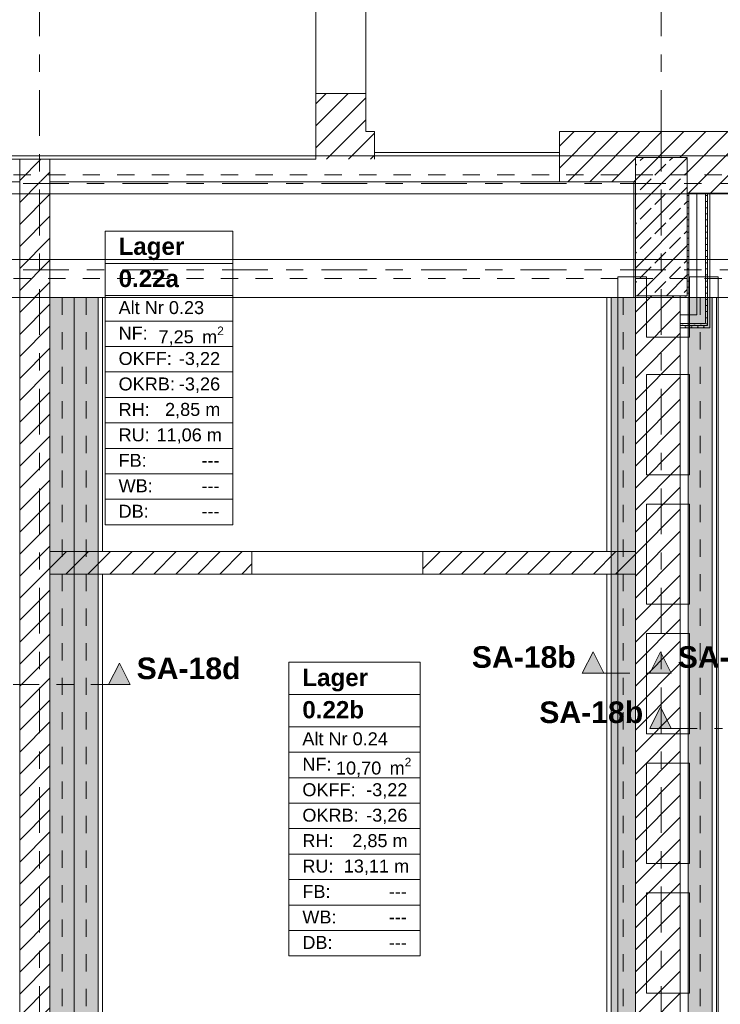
# Model space of a CAD drawing. Header units: metres. Extents: x -3.6 to 84.5, y -11 to 16.8.
# Tile 20 of 34: x 36.4 to 40.5, y 1.1 to 6.8. Entities that reach past the tile are written whole.
import ezdxf

# ---------------------------------------------------------------- set-up
doc = ezdxf.new("R2010")
doc.units = ezdxf.units.M
doc.header["$MEASUREMENT"] = 0
for name, pattern in [('Achse', [0.2, 0.1, -0.05, 0, -0.05]), ('Schnittlinie', [0.3, 0.15, -0.075, 0, -0.075]), ('Strichlinie doppelt', [0.546806, 0.264583, -0.105833, 0.070556, -0.105833]), ('Wipeout_Contour', [1, 0, -1])]:
    doc.linetypes.add(name, pattern=pattern)
for name, color, linetype in [('203 - Marker.Schnitt - Ausbaudetail SA', 7, 'Continuous'), ('305 - Elemente.Linie_ Schraffur - Deckenspiegel', 7, 'Continuous'), ('401 - Zone.Raum_ Raumbegrenzung_ Whg.', 7, 'Continuous'), ('451 - Universal.Achsen Raster', 7, 'Continuous'), ('605 - Struktur.Wand Innen', 7, 'Continuous'), ('606 - Struktur.Wand Innen Ausbau', 7, 'Continuous'), ('607 - Struktur.Stütze', 7, 'Continuous'), ('608 - Struktur.Träger', 7, 'Continuous'), ('612 - Struktur.Stahlbau', 7, 'Continuous'), ('Neubau_612 - Struktur.Stahlbau', 7, 'Continuous'), ('Neubau_653 - Abdeckung.TB Verkofferung', 7, 'Continuous')]:
    doc.layers.add(name, color=color, linetype=linetype)
doc.styles.add('ERSTELLTER_STIL_1', font='txt')
doc.styles.add('ERSTELLTER_STIL_2', font='txt')
pattern_1 = [(45, (0, 0), (-0.0636396, 0.0636396), [])]
pattern_2 = [(45, (0, 0), (-0.01767767, 0.01767767), [0, -0.025])]

msp = doc.modelspace()

# ---------------------------------------------------------------- hatches: boundary and pattern name
at = {"layer": '203 - Marker.Schnitt - Ausbaudetail SA', "linetype": 'Continuous', "lineweight": 0, "true_color": 0x000000}
for points in [[(39.6722, 3.0155), (39.7972, 3.0155), (39.7347, 3.1405)], [(37.0546, 2.95), (36.9921, 3.075), (36.9296, 2.95)]]:
    msp.add_hatch(color=18, dxfattribs=at).paths.add_polyline_path(points)
at = {"layer": '606 - Struktur.Wand Innen Ausbau', "linetype": 'Continuous', "lineweight": 0, "true_color": 0x000000}
h = msp.add_hatch(dxfattribs=at)
h.set_pattern_fill('Gips_0001', color=18, style=0, pattern_type=2)
h.set_pattern_definition(pattern_2)
h.paths.add_polyline_path([(40.385, 5.04), (40.3975, 5.0275), (40.3975, 5.04)])
h = msp.add_hatch(dxfattribs=at)
h.set_pattern_fill('Gips_0001', color=18, style=0, pattern_type=2)
h.set_pattern_definition(pattern_2)
h.paths.add_polyline_path([(40.385, 5.0275), (40.3975, 5.0275), (40.385, 5.04)])
h = msp.add_hatch(dxfattribs=at)
h.set_pattern_fill('Gips_0001', color=18, style=0, pattern_type=2)
h.set_pattern_definition(pattern_2)
h.paths.add_polyline_path([(40.3975, 5.0275), (40.41, 5.015), (40.41, 5.0275)])
h = msp.add_hatch(dxfattribs=at)
h.set_pattern_fill('Gips_0001', color=18, style=0, pattern_type=2)
h.set_pattern_definition(pattern_2)
h.paths.add_polyline_path([(40.3975, 5.0275), (40.3975, 5.015), (40.41, 5.015)])
at = {"layer": '612 - Struktur.Stahlbau', "linetype": 'Continuous', "lineweight": 0, "true_color": 0x30307f}
msp.add_hatch(color=177, dxfattribs=at).paths.add_polyline_path([(40.285, 5.19), (40.425, 5.19), (40.425, 0.71), (40.285, 0.71)])

# ---------------------------------------------------------------- linework, layer by layer
at = {"layer": '203 - Marker.Schnitt - Ausbaudetail SA', "color": 7, "linetype": 'Continuous', "lineweight": 13, "flags": 128}
for points in [[(39.6722, 3.0155), (39.7972, 3.0155), (39.7347, 3.1405)], [(37.0546, 2.95), (36.9296, 2.95), (36.9921, 3.075)]]:
    msp.add_lwpolyline(points, close=True, dxfattribs=at)
at = {"layer": '401 - Zone.Raum_ Raumbegrenzung_ Whg.', "color": 7, "linetype": 'Continuous', "lineweight": 9}
for p, q in [((37.6491, 5.5746), (36.9091, 5.5746)), ((36.9091, 5.5746), (36.9091, 3.8755)), ((36.9091, 5.5746), (37.6491, 5.5746)), ((36.9091, 5.388), (36.9091, 5.5746)), ((37.6491, 3.8755), (37.6491, 5.5746)), ((37.6491, 5.5746), (37.6491, 5.388)), ((37.6491, 5.388), (36.9091, 5.388)), ((36.9091, 5.388), (37.6491, 5.388)), ((36.9091, 5.2013), (36.9091, 5.388)), ((37.6491, 5.388), (37.6491, 5.2013)), ((37.6491, 5.2013), (36.9091, 5.2013)), ((36.9091, 5.2013), (37.6491, 5.2013)), ((36.9091, 5.054), (36.9091, 5.2013)), ((37.6491, 5.2013), (37.6491, 5.054)), ((37.6491, 5.054), (36.9091, 5.054)), ((36.9091, 5.054), (37.6491, 5.054)), ((36.9091, 4.9067), (36.9091, 5.054)), ((37.6491, 5.054), (37.6491, 4.9067)), ((37.6491, 4.9067), (36.9091, 4.9067)), ((36.9091, 4.9067), (37.6491, 4.9067)), ((36.9091, 4.7594), (36.9091, 4.9067)), ((37.6491, 4.9067), (37.6491, 4.7594)), ((37.6491, 4.7594), (36.9091, 4.7594)), ((36.9091, 4.7594), (37.6491, 4.7594)), ((36.9091, 4.6121), (36.9091, 4.7594)), ((37.6491, 4.7594), (37.6491, 4.6121)), ((37.6491, 4.6121), (36.9091, 4.6121)), ((36.9091, 4.6121), (37.6491, 4.6121)), ((36.9091, 4.4647), (36.9091, 4.6121)), ((37.6491, 4.6121), (37.6491, 4.4647)), ((37.6491, 4.4647), (36.9091, 4.4647)), ((36.9091, 4.4647), (37.6491, 4.4647)), ((36.9091, 4.3174), (36.9091, 4.4647)), ((37.6491, 4.4647), (37.6491, 4.3174)), ((37.6491, 4.3174), (36.9091, 4.3174)), ((36.9091, 4.3174), (37.6491, 4.3174)), ((36.9091, 4.1701), (36.9091, 4.3174)), ((37.6491, 4.3174), (37.6491, 4.1701)), ((37.6491, 4.1701), (36.9091, 4.1701)), ((36.9091, 4.1701), (37.6491, 4.1701)), ((36.9091, 4.0228), (36.9091, 4.1701)), ((37.6491, 4.1701), (37.6491, 4.0228)), ((37.6491, 4.0228), (36.9091, 4.0228)), ((36.9091, 4.0228), (37.6491, 4.0228)), ((36.9091, 3.8755), (36.9091, 4.0228)), ((37.6491, 4.0228), (37.6491, 3.8755)), ((36.9091, 3.8755), (37.6491, 3.8755)), ((37.6491, 3.8755), (36.9091, 3.8755)), ((38.7334, 3.0791), (37.973, 3.0791)), ((37.973, 3.0791), (37.973, 1.38)), ((37.973, 3.0791), (38.7334, 3.0791)), ((37.973, 2.8925), (37.973, 3.0791)), ((38.7334, 1.38), (38.7334, 3.0791)), ((38.7334, 3.0791), (38.7334, 2.8925)), ((38.7334, 2.8925), (37.973, 2.8925)), ((37.973, 2.8925), (38.7334, 2.8925)), ((37.973, 2.7059), (37.973, 2.8925)), ((38.7334, 2.8925), (38.7334, 2.7059)), ((38.7334, 2.7059), (37.973, 2.7059)), ((37.973, 2.7059), (38.7334, 2.7059)), ((37.973, 2.5586), (37.973, 2.7059)), ((38.7334, 2.7059), (38.7334, 2.5586)), ((38.7334, 2.5586), (37.973, 2.5586)), ((37.973, 2.5586), (38.7334, 2.5586)), ((37.973, 2.4112), (37.973, 2.5586)), ((38.7334, 2.5586), (38.7334, 2.4112)), ((38.7334, 2.4112), (37.973, 2.4112)), ((37.973, 2.4112), (38.7334, 2.4112)), ((37.973, 2.2639), (37.973, 2.4112)), ((38.7334, 2.4112), (38.7334, 2.2639)), ((38.7334, 2.2639), (37.973, 2.2639)), ((37.973, 2.2639), (38.7334, 2.2639)), ((37.973, 2.1166), (37.973, 2.2639)), ((38.7334, 2.2639), (38.7334, 2.1166)), ((38.7334, 2.1166), (37.973, 2.1166)), ((37.973, 2.1166), (38.7334, 2.1166)), ((37.973, 1.9693), (37.973, 2.1166)), ((38.7334, 2.1166), (38.7334, 1.9693)), ((38.7334, 1.9693), (37.973, 1.9693)), ((37.973, 1.9693), (38.7334, 1.9693)), ((37.973, 1.8219), (37.973, 1.9693)), ((38.7334, 1.9693), (38.7334, 1.8219)), ((38.7334, 1.8219), (37.973, 1.8219)), ((37.973, 1.8219), (38.7334, 1.8219)), ((37.973, 1.6746), (37.973, 1.8219)), ((38.7334, 1.8219), (38.7334, 1.6746)), ((38.7334, 1.6746), (37.973, 1.6746)), ((37.973, 1.6746), (38.7334, 1.6746)), ((37.973, 1.5273), (37.973, 1.6746)), ((38.7334, 1.6746), (38.7334, 1.5273)), ((38.7334, 1.5273), (37.973, 1.5273)), ((37.973, 1.5273), (38.7334, 1.5273)), ((37.973, 1.38), (37.973, 1.5273)), ((38.7334, 1.5273), (38.7334, 1.38)), ((37.973, 1.38), (38.7334, 1.38)), ((38.7334, 1.38), (37.973, 1.38))]:
    msp.add_line(p, q, dxfattribs=at)
at = {"layer": '605 - Struktur.Wand Innen', "color": 7, "linetype": 'Continuous', "lineweight": 18}
msp.add_line((36.415, 5.99), (36.415, 5.86), dxfattribs=at)
at = {"layer": '605 - Struktur.Wand Innen', "color": 7, "linetype": 'Continuous', "lineweight": 13, "flags": 128}
msp.add_lwpolyline([(33.09, 5.86), (36.415, 5.86)], dxfattribs=at)
at = {"layer": '606 - Struktur.Wand Innen Ausbau', "color": 7, "linetype": 'Continuous', "lineweight": 5}
for p, q in [((40.385, 5.04), (40.385, 5.09)), ((40.385, 5.04), (40.385, 5.09)), ((40.335, 5.04), (40.385, 5.04)), ((40.385, 5.0275), (40.3975, 5.0275)), ((40.3975, 5.0275), (40.3975, 5.04))]:
    msp.add_line(p, q, dxfattribs=at)
at = {"layer": '606 - Struktur.Wand Innen Ausbau', "color": 7, "linetype": 'Continuous', "lineweight": 5, "flags": 128}
msp.add_lwpolyline([(40.41, 5.015), (40.41, 5.0275)], dxfattribs=at)
at = {"layer": 'Neubau_612 - Struktur.Stahlbau', "color": 1, "linetype": 'Continuous', "lineweight": 13}
for p, q in [((36.73, 5.19), (36.87, 5.19)), ((40.285, 5.19), (40.285, 0.71)), ((40.285, 5.19), (40.425, 5.19)), ((40.425, 5.19), (40.425, 0.71))]:
    msp.add_line(p, q, dxfattribs=at)
at = {"layer": 'Neubau_612 - Struktur.Stahlbau', "color": 1, "linetype": 'Achse', "lineweight": 9}
msp.add_line((40.355, 5.19), (40.355, 0.71), dxfattribs=at)
at = {"layer": 'Neubau_653 - Abdeckung.TB Verkofferung', "color": 1, "linetype": 'Continuous', "lineweight": 9}
for p, q in [((36.59, 0.71), (36.59, 5.19)), ((36.895, 5.19), (36.59, 5.19)), ((36.895, 0.71), (36.895, 5.19)), ((39.815, 0.71), (39.815, 5.19)), ((39.98, 5.19), (39.815, 5.19)), ((39.98, 0.71), (39.98, 5.19)), ((40.24, 0.71), (40.24, 5.19)), ((40.45, 5.19), (40.24, 5.19)), ((40.45, 0.71), (40.45, 5.19))]:
    msp.add_line(p, q, dxfattribs=at)

# ---------------------------------------------------------------- texts
at = {"layer": '203 - Marker.Schnitt - Ausbaudetail SA', "color": 7, "lineweight": 13, "char_height": 0.125, "style": 'ERSTELLTER_STIL_1'}
for s, insert, attachment_point in [('\\A1;{\\pqr;\\pt0;\\fArial|b1|i0|c0|p38;SA-18b}', (39.6347, 3.0455), 9), ('\\A1;{\\pql;\\pt0;\\fArial|b1|i0|c0|p38;SA-18d}', (37.0921, 2.98), 7)]:
    msp.add_mtext(s, dxfattribs=dict(at, insert=insert, attachment_point=attachment_point))
at = {"layer": '401 - Zone.Raum_ Raumbegrenzung_ Whg.', "color": 7, "lineweight": 9, "attachment_point": 1}
for s, insert, char_height, style in [('\\A1;{\\pqj;\\pt0;\\fArial|b1|i0|c0|p38;Lager}', (36.9877, 5.537), 0.1, 'ERSTELLTER_STIL_1'), ('\\A1;{\\pqj;\\pt0;\\fArial|b1|i0|c0|p38;}', (37.5705, 5.5598), 0.1, 'ERSTELLTER_STIL_1'), ('\\A1;{\\pqj;\\pt0;\\fArial|b1|i0|c0|p38;}', (37.5705, 5.3732), 0.1, 'ERSTELLTER_STIL_1'), ('\\A1;{\\pql;\\pt0;\\fArial|b1|i0|c0|p38;0.22a}', (36.9877, 5.3504), 0.1, 'ERSTELLTER_STIL_1'), ('\\A1;{\\pqj;\\pt0;\\fArial|b0|i0|c0|p38;}', (37.5705, 5.1866), 0.075, 'ERSTELLTER_STIL_2'), ('\\A1;{\\pqj;\\pt0;\\fArial|b0|i0|c0|p38;Alt Nr 0.23}', (36.9877, 5.1695), 0.075, 'ERSTELLTER_STIL_2'), ('\\A1;{\\pqj;\\pt0;\\fArial|b0|i0|c0|p38;NF: }', (36.9877, 5.0221), 0.075, 'ERSTELLTER_STIL_2'), ('\\A1;{\\pql;\\pt0,0.05;\\fArial|b0|i0|c0|p38;7,25\\fArial|b0|i0|c0|p38;\\A1{\\H.66x;\\S^  ;}\\fArial|b0|i0|c0|p38; m\\fArial|b0|i0|c0|p38;\\A1{\\H.66x;\\S2^  ;}}', (37.2189, 5.0221), 0.075, 'ERSTELLTER_STIL_2'), ('\\A1;{\\pqj;\\pt0;\\fArial|b0|i0|c0|p38;OKFF: }', (36.9877, 4.8748), 0.075, 'ERSTELLTER_STIL_2'), ('\\A1;{\\pqj;\\pt0;\\fArial|b0|i0|c0|p38;-3,22}', (37.3367, 4.8748), 0.075, 'ERSTELLTER_STIL_2'), ('\\A1;{\\pqj;\\pt0;\\fArial|b0|i0|c0|p38;OKRB: }', (36.9877, 4.7275), 0.075, 'ERSTELLTER_STIL_2'), ('\\A1;{\\pqj;\\pt0;\\fArial|b0|i0|c0|p38;-3,26}', (37.3367, 4.7275), 0.075, 'ERSTELLTER_STIL_2'), ('\\A1;{\\pqj;\\pt0;\\fArial|b0|i0|c0|p38;RH: }', (36.9877, 4.5802), 0.075, 'ERSTELLTER_STIL_2'), ('\\A1;{\\pqj;\\pt0;\\fArial|b0|i0|c0|p38;2,85 m}', (37.2565, 4.5802), 0.075, 'ERSTELLTER_STIL_2'), ('\\A1;{\\pqj;\\pt0;\\fArial|b0|i0|c0|p38;RU: }', (36.9877, 4.4329), 0.075, 'ERSTELLTER_STIL_2'), ('\\A1;{\\pqj;\\pt0;\\fArial|b0|i0|c0|p38;11,06 m}', (37.2071, 4.4329), 0.075, 'ERSTELLTER_STIL_2'), ('\\A1;{\\pqj;\\pt0;\\fArial|b0|i0|c0|p38;FB: }', (36.9877, 4.2855), 0.075, 'ERSTELLTER_STIL_2'), ('\\A1;{\\pqj;\\pt0;\\fArial|b0|i0|c0|p38;---}', (37.4677, 4.2855), 0.075, 'ERSTELLTER_STIL_2'), ('\\A1;{\\pqj;\\pt0;\\fArial|b0|i0|c0|p38;WB: }', (36.9877, 4.1382), 0.075, 'ERSTELLTER_STIL_2'), ('\\A1;{\\pqj;\\pt0;\\fArial|b0|i0|c0|p38;---}', (37.4677, 4.1382), 0.075, 'ERSTELLTER_STIL_2'), ('\\A1;{\\pqj;\\pt0;\\fArial|b0|i0|c0|p38;DB: }', (36.9877, 3.9909), 0.075, 'ERSTELLTER_STIL_2'), ('\\A1;{\\pqj;\\pt0;\\fArial|b0|i0|c0|p38;---}', (37.4677, 3.9909), 0.075, 'ERSTELLTER_STIL_2'), ('\\A1;{\\pqj;\\pt0;\\fArial|b1|i0|c0|p38;Lager}', (38.0516, 3.0415), 0.1, 'ERSTELLTER_STIL_1'), ('\\A1;{\\pqj;\\pt0;\\fArial|b1|i0|c0|p38;}', (38.6548, 3.0644), 0.1, 'ERSTELLTER_STIL_1'), ('\\A1;{\\pql;\\pt0;\\fArial|b1|i0|c0|p38;0.22b}', (38.0516, 2.8549), 0.1, 'ERSTELLTER_STIL_1'), ('\\A1;{\\pqj;\\pt0;\\fArial|b1|i0|c0|p38;}', (38.6548, 2.8778), 0.1, 'ERSTELLTER_STIL_1'), ('\\A1;{\\pqj;\\pt0;\\fArial|b0|i0|c0|p38;}', (38.6548, 2.6911), 0.075, 'ERSTELLTER_STIL_2'), ('\\A1;{\\pqj;\\pt0;\\fArial|b0|i0|c0|p38;Alt Nr 0.24}', (38.0516, 2.674), 0.075, 'ERSTELLTER_STIL_2'), ('\\A1;{\\pqj;\\pt0;\\fArial|b0|i0|c0|p38;NF: }', (38.0516, 2.5267), 0.075, 'ERSTELLTER_STIL_2'), ('\\A1;{\\pql;\\pt0,0.05;\\fArial|b0|i0|c0|p38;10,70\\fArial|b0|i0|c0|p38;\\A1{\\H.66x;\\S^  ;}\\fArial|b0|i0|c0|p38; m\\fArial|b0|i0|c0|p38;\\A1{\\H.66x;\\S2^  ;}}', (38.2463, 2.5267), 0.075, 'ERSTELLTER_STIL_2'), ('\\A1;{\\pqj;\\pt0;\\fArial|b0|i0|c0|p38;OKFF: }', (38.0516, 2.3794), 0.075, 'ERSTELLTER_STIL_2'), ('\\A1;{\\pqj;\\pt0;\\fArial|b0|i0|c0|p38;-3,22}', (38.421, 2.3794), 0.075, 'ERSTELLTER_STIL_2'), ('\\A1;{\\pqj;\\pt0;\\fArial|b0|i0|c0|p38;OKRB: }', (38.0516, 2.232), 0.075, 'ERSTELLTER_STIL_2'), ('\\A1;{\\pqj;\\pt0;\\fArial|b0|i0|c0|p38;-3,26}', (38.421, 2.232), 0.075, 'ERSTELLTER_STIL_2'), ('\\A1;{\\pqj;\\pt0;\\fArial|b0|i0|c0|p38;RH: }', (38.0516, 2.0847), 0.075, 'ERSTELLTER_STIL_2'), ('\\A1;{\\pqj;\\pt0;\\fArial|b0|i0|c0|p38;2,85 m}', (38.3408, 2.0847), 0.075, 'ERSTELLTER_STIL_2'), ('\\A1;{\\pqj;\\pt0;\\fArial|b0|i0|c0|p38;13,11 m}', (38.2914, 1.9374), 0.075, 'ERSTELLTER_STIL_2'), ('\\A1;{\\pqj;\\pt0;\\fArial|b0|i0|c0|p38;RU: }', (38.0516, 1.9374), 0.075, 'ERSTELLTER_STIL_2'), ('\\A1;{\\pqj;\\pt0;\\fArial|b0|i0|c0|p38;FB: }', (38.0516, 1.7901), 0.075, 'ERSTELLTER_STIL_2'), ('\\A1;{\\pqj;\\pt0;\\fArial|b0|i0|c0|p38;---}', (38.552, 1.7901), 0.075, 'ERSTELLTER_STIL_2'), ('\\A1;{\\pqj;\\pt0;\\fArial|b0|i0|c0|p38;WB: }', (38.0516, 1.6428), 0.075, 'ERSTELLTER_STIL_2'), ('\\A1;{\\pqj;\\pt0;\\fArial|b0|i0|c0|p38;---}', (38.552, 1.6428), 0.075, 'ERSTELLTER_STIL_2'), ('\\A1;{\\pqj;\\pt0;\\fArial|b0|i0|c0|p38;DB: }', (38.0516, 1.4954), 0.075, 'ERSTELLTER_STIL_2'), ('\\A1;{\\pqj;\\pt0;\\fArial|b0|i0|c0|p38;---}', (38.552, 1.4954), 0.075, 'ERSTELLTER_STIL_2')]:
    msp.add_mtext(s, dxfattribs=dict(at, insert=insert, char_height=char_height, style=style))

# ---------------------------------------------------------------- wipeouts: each hides what was drawn before it
at = {"color": 254, "linetype": 'Wipeout_Contour', "lineweight": 0, "ltscale": 155.145567}
msp.add_wipeout([(38.42, 6.37), (38.13, 6.37), (38.13, 6.15), (38.42, 6.15)], dxfattribs=at).dxf.layer = '605 - Struktur.Wand Innen'
at = {"color": 254, "linetype": 'Wipeout_Contour', "lineweight": 0, "ltscale": 241.517087}
msp.add_wipeout([(39.54, 6.15), (39.54, 5.86), (39.98, 5.86), (39.98, 6), (40.13, 6), (40.13, 6.15)], dxfattribs=at).dxf.layer = '605 - Struktur.Wand Innen'
at = {"color": 254, "linetype": 'Wipeout_Contour', "lineweight": 0, "ltscale": 151.315031}
msp.add_wipeout([(38.13, 5.99), (36.59, 5.99), (36.59, 5.86), (38.13, 5.86)], dxfattribs=at).dxf.layer = '605 - Struktur.Wand Innen'

# ---------------------------------------------------------------- next in the draw order: hatches: boundary and pattern name
at = {"layer": '605 - Struktur.Wand Innen', "linetype": 'Continuous', "lineweight": 0, "true_color": 0x000000}
h = msp.add_hatch(dxfattribs=at)
h.set_pattern_fill('MW_Ziegel_0001', color=18, style=0, pattern_type=2)
h.set_pattern_definition(pattern_1)
h.paths.add_polyline_path([(38.42, 6.37), (38.13, 6.37), (38.13, 6.15), (38.42, 6.15)])
h = msp.add_hatch(dxfattribs=at)
h.set_pattern_fill('MW_Ziegel_0001', color=18, style=0, pattern_type=2)
h.set_pattern_definition(pattern_1)
h.paths.add_polyline_path([(39.54, 6.15), (39.54, 5.86), (39.98, 5.86), (39.98, 6), (40.13, 6), (40.13, 6.15)])

# ---------------------------------------------------------------- next in the draw order: linework, layer by layer
at = {"layer": '605 - Struktur.Wand Innen', "color": 7, "linetype": 'Continuous', "lineweight": 13}
for p, q in [((38.13, 7.195), (38.13, 6.37)), ((38.42, 6.37), (38.42, 7.195))]:
    msp.add_line(p, q, dxfattribs=at)
at = {"layer": '605 - Struktur.Wand Innen', "color": 7, "linetype": 'Continuous', "lineweight": 18}
for p, q in [((38.13, 6.37), (38.42, 6.37)), ((36.59, 5.86), (36.59, 5.99))]:
    msp.add_line(p, q, dxfattribs=at)
at = {"layer": '605 - Struktur.Wand Innen', "color": 7, "linetype": 'Continuous', "lineweight": 18, "flags": 128}
for points in [[(38.13, 6.37), (38.13, 6.15)], [(38.42, 6.15), (38.42, 6.37)], [(40.13, 6.15), (39.54, 6.15)], [(39.54, 6.15), (39.54, 5.86)], [(40.13, 6), (40.13, 6.15)], [(39.54, 5.86), (39.98, 5.86)]]:
    msp.add_lwpolyline(points, dxfattribs=at)
at = {"layer": '605 - Struktur.Wand Innen', "color": 7, "linetype": 'Continuous', "lineweight": 13, "flags": 128}
for points in [[(38.13, 5.99), (33.09, 5.99)], [(36.59, 5.86), (38.13, 5.86)]]:
    msp.add_lwpolyline(points, dxfattribs=at)

# ---------------------------------------------------------------- next in the draw order: wipeouts: each hides what was drawn before it
at = {"color": 254, "linetype": 'Wipeout_Contour', "lineweight": 0, "ltscale": 149.427339}
msp.add_wipeout([(36.59, 3.59), (37.76, 3.59), (37.76, 3.72), (36.59, 3.72)], dxfattribs=at).dxf.layer = '605 - Struktur.Wand Innen'
at = {"color": 254, "linetype": 'Wipeout_Contour', "lineweight": 0, "ltscale": 158.147086}
msp.add_wipeout([(38.75, 3.59), (39.98, 3.59), (39.98, 3.72), (38.75, 3.72)], dxfattribs=at).dxf.layer = '605 - Struktur.Wand Innen'

# ---------------------------------------------------------------- next in the draw order: hatches: boundary and pattern name
at = {"layer": '605 - Struktur.Wand Innen', "linetype": 'Continuous', "lineweight": 0, "true_color": 0x000000}
h = msp.add_hatch(dxfattribs=at)
h.set_pattern_fill('MW_Ziegel_0001', color=18, style=0, pattern_type=2)
h.set_pattern_definition(pattern_1)
h.paths.add_polyline_path([(36.59, 3.59), (37.76, 3.59), (37.76, 3.72), (36.59, 3.72)])
h = msp.add_hatch(dxfattribs=at)
h.set_pattern_fill('MW_Ziegel_0001', color=18, style=0, pattern_type=2)
h.set_pattern_definition(pattern_1)
h.paths.add_polyline_path([(38.75, 3.59), (39.98, 3.59), (39.98, 3.72), (38.75, 3.72)])
at = {"layer": '612 - Struktur.Stahlbau', "linetype": 'Continuous', "lineweight": 0, "true_color": 0x30307f}
msp.add_hatch(color=177, dxfattribs=at).paths.add_polyline_path([(36.73, 5.19), (36.87, 5.19), (36.87, 0.71), (36.73, 0.71)])

# ---------------------------------------------------------------- next in the draw order: linework, layer by layer
at = {"layer": '605 - Struktur.Wand Innen', "color": 7, "linetype": 'Continuous', "lineweight": 18}
for p, q in [((37.76, 3.59), (37.76, 3.72)), ((38.75, 3.59), (38.75, 3.72))]:
    msp.add_line(p, q, dxfattribs=at)
at = {"layer": '605 - Struktur.Wand Innen', "color": 7, "linetype": 'Continuous', "lineweight": 13}
for p, q in [((38.75, 3.72), (37.76, 3.72)), ((37.76, 3.59), (38.75, 3.59))]:
    msp.add_line(p, q, dxfattribs=at)
at = {"layer": '605 - Struktur.Wand Innen', "color": 7, "linetype": 'Continuous', "lineweight": 18, "flags": 128}
for points in [[(37.76, 3.72), (36.59, 3.72)], [(39.98, 3.72), (38.75, 3.72)], [(36.59, 3.59), (37.76, 3.59)], [(38.75, 3.59), (39.98, 3.59)]]:
    msp.add_lwpolyline(points, dxfattribs=at)
at = {"layer": 'Neubau_612 - Struktur.Stahlbau', "color": 1, "linetype": 'Achse', "lineweight": 9}
for p, q in [((36.66, 5.19), (36.66, 0.71)), ((36.8, 5.19), (36.8, 0.71)), ((39.91, 5.19), (39.91, 0.71))]:
    msp.add_line(p, q, dxfattribs=at)
at = {"layer": 'Neubau_612 - Struktur.Stahlbau', "color": 1, "linetype": 'Continuous', "lineweight": 13}
for p, q in [((36.73, 5.19), (36.73, 0.71)), ((36.73, 5.19), (36.73, 0.71)), ((36.87, 5.19), (36.87, 0.71)), ((39.84, 5.19), (39.84, 0.71))]:
    msp.add_line(p, q, dxfattribs=at)

# ---------------------------------------------------------------- next in the draw order: wipeouts: each hides what was drawn before it
at = {"color": 254, "linetype": 'Wipeout_Contour', "lineweight": 0, "ltscale": 251.496692}
msp.add_wipeout([(40.13, 6), (40.28, 6), (40.28, 5.795), (43.58, 5.795), (43.58, 6.15), (40.13, 6.15)], dxfattribs=at).dxf.layer = '605 - Struktur.Wand Innen'
at = {"color": 254, "linetype": 'Wipeout_Contour', "lineweight": 0, "ltscale": 147.933367}
msp.add_wipeout([(36.59, 5.99), (36.415, 5.99), (36.415, 5.86), (36.59, 5.86)], dxfattribs=at).dxf.layer = '605 - Struktur.Wand Innen'
at = {"color": 254, "linetype": 'Wipeout_Contour', "lineweight": 0, "ltscale": 157.157283}
msp.add_wipeout([(38.13, 5.86), (39.54, 5.86), (39.54, 6.03), (38.13, 6.03)], dxfattribs=at).dxf.layer = '605 - Struktur.Wand Innen'

# ---------------------------------------------------------------- next in the draw order: hatches: boundary and pattern name
at = {"layer": '605 - Struktur.Wand Innen', "linetype": 'Continuous', "lineweight": 0, "true_color": 0x000000}
h = msp.add_hatch(dxfattribs=at)
h.set_pattern_fill('MW_Ziegel_0001', color=18, style=0, pattern_type=2)
h.set_pattern_definition(pattern_1)
h.paths.add_polyline_path([(40.13, 6), (40.28, 6), (40.28, 5.795), (43.58, 5.795), (43.58, 6.15), (40.13, 6.15)])
h = msp.add_hatch(dxfattribs=at)
h.set_pattern_fill('MW_Ziegel_0001', color=18, style=0, pattern_type=2)
h.set_pattern_definition(pattern_1)
h.paths.add_polyline_path([(36.59, 5.99), (36.415, 5.99), (36.415, 5.86), (36.59, 5.86)])
at = {"layer": '606 - Struktur.Wand Innen Ausbau', "linetype": 'Continuous', "lineweight": 0, "true_color": 0x000000}
h = msp.add_hatch(dxfattribs=at)
h.set_pattern_fill('Gips_0001', color=18, style=0, pattern_type=2)
h.set_pattern_definition(pattern_2)
h.paths.add_polyline_path([(40.3975, 5.04), (40.3975, 5.795), (40.385, 5.795), (40.385, 5.04)])
h = msp.add_hatch(dxfattribs=at)
h.set_pattern_fill('Gips_0001', color=18, style=0, pattern_type=2)
h.set_pattern_definition(pattern_2)
h.paths.add_polyline_path([(40.41, 5.0275), (40.41, 5.795), (40.3975, 5.795), (40.3975, 5.0275)])

# ---------------------------------------------------------------- next in the draw order: linework, layer by layer
at = {"layer": '605 - Struktur.Wand Innen', "color": 7, "linetype": 'Continuous', "lineweight": 13}
msp.add_line((36.59, 5.99), (36.415, 5.99), dxfattribs=at)
at = {"layer": '605 - Struktur.Wand Innen', "color": 7, "linetype": 'Continuous', "lineweight": 18, "flags": 128}
for points in [[(43.58, 6.15), (40.13, 6.15)], [(40.13, 6), (40.13, 6.15)], [(40.28, 5.795), (43.71, 5.795)]]:
    msp.add_lwpolyline(points, dxfattribs=at)
at = {"layer": '605 - Struktur.Wand Innen', "color": 7, "linetype": 'Continuous', "lineweight": 13, "flags": 128}
for points in [[(39.54, 6.03), (38.13, 6.03)], [(38.13, 6.03), (38.13, 5.99)], [(39.54, 5.86), (39.54, 6.03)], [(38.13, 5.86), (39.54, 5.86)]]:
    msp.add_lwpolyline(points, dxfattribs=at)
at = {"layer": '606 - Struktur.Wand Innen Ausbau', "color": 7, "linetype": 'Continuous', "lineweight": 5}
for p, q in [((40.385, 5.09), (40.385, 5.795)), ((40.3975, 5.04), (40.3975, 5.795))]:
    msp.add_line(p, q, dxfattribs=at)
at = {"layer": '606 - Struktur.Wand Innen Ausbau', "color": 7, "linetype": 'Continuous', "lineweight": 5, "flags": 128}
for points in [[(40.385, 5.795), (40.335, 5.795)], [(40.335, 5.795), (40.335, 5.09)], [(40.3975, 5.795), (40.385, 5.795)], [(40.41, 5.795), (40.3975, 5.795)], [(40.41, 5.0275), (40.41, 5.795)]]:
    msp.add_lwpolyline(points, dxfattribs=at)
at = {"layer": '608 - Struktur.Träger', "color": 7, "linetype": 'Achse', "lineweight": 9}
msp.add_line((0.38, 5.9), (61.88, 5.9), dxfattribs=at)

# ---------------------------------------------------------------- next in the draw order: wipeouts: each hides what was drawn before it
at = {"color": 254, "linetype": 'Wipeout_Contour', "lineweight": 0, "ltscale": 161.127324}
msp.add_wipeout([(40.24, 0.7), (40.24, 5.2), (39.98, 5.2), (39.98, 0.7)], dxfattribs=at).dxf.layer = '605 - Struktur.Wand Innen'

# ---------------------------------------------------------------- next in the draw order: hatches: boundary and pattern name
at = {"layer": '203 - Marker.Schnitt - Ausbaudetail SA', "linetype": 'Continuous', "lineweight": 0, "true_color": 0x000000}
for points in [[(40.1875, 3.0155), (40.125, 3.1405), (40.0625, 3.0155)], [(40.0625, 2.6959), (40.1875, 2.6959), (40.125, 2.8209)]]:
    msp.add_hatch(color=18, dxfattribs=at).paths.add_polyline_path(points)
at = {"layer": '605 - Struktur.Wand Innen', "linetype": 'Continuous', "lineweight": 0, "true_color": 0x000000}
h = msp.add_hatch(dxfattribs=at)
h.set_pattern_fill('MW_Ziegel_0001', color=18, style=0, pattern_type=2)
h.set_pattern_definition(pattern_1)
h.paths.add_polyline_path([(40.24, 0.7), (40.24, 5.2), (39.98, 5.2), (39.98, 0.7)])
at = {"layer": '606 - Struktur.Wand Innen Ausbau', "linetype": 'Continuous', "lineweight": 0, "true_color": 0x000000}
h = msp.add_hatch(dxfattribs=at)
h.set_pattern_fill('Gips_0001', color=18, style=0, pattern_type=2)
h.set_pattern_definition(pattern_2)
h.paths.add_polyline_path([(40.385, 5.04), (40.24, 5.04), (40.24, 5.0275), (40.385, 5.0275)])
h = msp.add_hatch(dxfattribs=at)
h.set_pattern_fill('Gips_0001', color=18, style=0, pattern_type=2)
h.set_pattern_definition(pattern_2)
h.paths.add_polyline_path([(40.3975, 5.0275), (40.24, 5.0275), (40.24, 5.015), (40.3975, 5.015)])
at = {"layer": '607 - Struktur.Stütze', "linetype": 'Continuous', "lineweight": 0, "true_color": 0x000000}
h = msp.add_hatch(dxfattribs=at)
h.set_pattern_fill('Beton__Stahlbeton_0001', color=18, style=0, pattern_type=2)
h.set_pattern_definition([(45, (0, 0), (-0.0848528, 0.0848528), []), (45, (-0.04243, 0.04243), (-0.0848528, 0.0848528), [0.09, -0.03])])
h.paths.add_polyline_path([(39.98, 5.2), (40.28, 5.2), (40.28, 6), (39.98, 6)])
h = msp.add_hatch(dxfattribs=at)
h.set_pattern_fill('Gips_0001', color=18, style=0, pattern_type=2)
h.set_pattern_definition(pattern_2)
h.paths.add_polyline_path([(39.97, 5.86), (39.97, 5.19), (39.98, 5.19), (39.98, 5.2), (39.98, 5.86)])
h = msp.add_hatch(dxfattribs=at)
h.set_pattern_fill('Gips_0001', color=18, style=0, pattern_type=2)
h.set_pattern_definition(pattern_2)
h.paths.add_polyline_path([(40.24, 5.19), (40.29, 5.19), (40.29, 5.795), (40.28, 5.795), (40.28, 5.2), (40.24, 5.2)])
at = {"layer": '612 - Struktur.Stahlbau', "linetype": 'Continuous', "lineweight": 0, "true_color": 0x30307f}
msp.add_hatch(color=177, dxfattribs=at).paths.add_polyline_path([(39.84, 5.19), (39.98, 5.19), (39.98, 0.71), (39.84, 0.71)])

# ---------------------------------------------------------------- next in the draw order: linework, layer by layer
at = {"layer": '203 - Marker.Schnitt - Ausbaudetail SA', "color": 7, "linetype": 'Schnittlinie', "lineweight": 13}
for p, q in [((39.7972, 3.0155), (40.0625, 3.0155)), ((40.1875, 2.6959), (40.4846, 2.6959))]:
    msp.add_line(p, q, dxfattribs=at)
at = {"layer": '203 - Marker.Schnitt - Ausbaudetail SA', "color": 7, "linetype": 'Continuous', "lineweight": 13, "flags": 128}
for points in [[(40.1875, 3.0155), (40.0625, 3.0155), (40.125, 3.1405)], [(40.0625, 2.6959), (40.1875, 2.6959), (40.125, 2.8209)]]:
    msp.add_lwpolyline(points, close=True, dxfattribs=at)
at = {"layer": '305 - Elemente.Linie_ Schraffur - Deckenspiegel', "color": 7, "linetype": 'Continuous', "lineweight": 9}
for points in [[(39.8785, 5.31), (39.8785, 0.645), (40.0435, 0.645), (40.0435, 0.995), (40.2935, 0.995), (40.2935, 0.645), (40.4585, 0.645), (40.4585, 5.31), (40.2935, 5.31), (40.2935, 4.96), (40.0435, 4.96), (40.0435, 5.31)], [(40.0435, 4.165), (40.2935, 4.165), (40.2935, 4.745), (40.0435, 4.745)], [(40.0435, 3.995), (40.0435, 3.415), (40.2935, 3.415), (40.2935, 3.995)], [(40.0435, 2.665), (40.2935, 2.665), (40.2935, 3.245), (40.0435, 3.245)], [(40.0435, 2.495), (40.2935, 2.495), (40.2935, 1.915), (40.0435, 1.915)], [(40.0435, 1.165), (40.2935, 1.165), (40.2935, 1.745), (40.0435, 1.745)]]:
    msp.add_lwpolyline(points, close=True, dxfattribs=at)
at = {"layer": '451 - Universal.Achsen Raster', "color": 160, "linetype": 'Strichlinie doppelt', "lineweight": 9, "true_color": 0x3232ff}
msp.add_line((40.13, -10.585), (40.13, 16.355), dxfattribs=at)
at = {"layer": '605 - Struktur.Wand Innen', "color": 7, "linetype": 'Continuous', "lineweight": 18, "flags": 128}
for points in [[(39.98, 5.2), (39.98, 3.72)], [(40.24, 0.7), (40.24, 5.2)], [(39.98, 3.59), (39.98, 0.7)]]:
    msp.add_lwpolyline(points, dxfattribs=at)
at = {"layer": '606 - Struktur.Wand Innen Ausbau', "color": 7, "linetype": 'Continuous', "lineweight": 5}
for p, q in [((40.24, 5.04), (40.335, 5.04)), ((40.24, 5.0275), (40.385, 5.0275))]:
    msp.add_line(p, q, dxfattribs=at)
at = {"layer": '606 - Struktur.Wand Innen Ausbau', "color": 7, "linetype": 'Continuous', "lineweight": 5, "flags": 128}
for points in [[(40.335, 5.09), (40.24, 5.09)], [(40.24, 5.04), (40.24, 5.09)], [(40.24, 5.0275), (40.24, 5.04)], [(40.24, 5.015), (40.24, 5.0275)], [(40.24, 5.015), (40.41, 5.015)]]:
    msp.add_lwpolyline(points, dxfattribs=at)
at = {"layer": '607 - Struktur.Stütze', "color": 7, "linetype": 'Continuous', "lineweight": 13, "flags": 128}
msp.add_lwpolyline([(39.98, 5.2), (40.28, 5.2), (40.28, 6), (39.98, 6)], close=True, dxfattribs=at)
at = {"layer": '607 - Struktur.Stütze', "color": 7, "linetype": 'Continuous', "lineweight": 5, "flags": 128}
for points in [[(39.97, 5.86), (39.97, 5.19), (39.98, 5.19)], [(40.24, 5.19), (40.29, 5.19), (40.29, 5.795)]]:
    msp.add_lwpolyline(points, dxfattribs=at)
at = {"layer": 'Neubau_612 - Struktur.Stahlbau', "color": 1, "linetype": 'Continuous', "lineweight": 13}
for p, q in [((39.84, 5.19), (39.98, 5.19)), ((39.98, 5.19), (39.98, 0.71))]:
    msp.add_line(p, q, dxfattribs=at)

# ---------------------------------------------------------------- next in the draw order: texts
at = {"layer": '203 - Marker.Schnitt - Ausbaudetail SA', "color": 7, "lineweight": 13, "char_height": 0.125, "style": 'ERSTELLTER_STIL_1'}
for s, insert, attachment_point in [('\\A1;{\\pql;\\pt0;\\fArial|b1|i0|c0|p38;SA-18b}', (40.225, 3.0455), 7), ('\\A1;{\\pqr;\\pt0;\\fArial|b1|i0|c0|p38;SA-18b}', (40.025, 2.7259), 9)]:
    msp.add_mtext(s, dxfattribs=dict(at, insert=insert, attachment_point=attachment_point))

# ---------------------------------------------------------------- next in the draw order: wipeouts: each hides what was drawn before it
at = {"color": 254, "linetype": 'Wipeout_Contour', "lineweight": 0, "ltscale": 155.123303}
msp.add_wipeout([(38.13, 6.15), (38.13, 5.99), (38.47, 5.99), (38.47, 6.15)], dxfattribs=at).dxf.layer = '605 - Struktur.Wand Innen'
at = {"color": 254, "linetype": 'Wipeout_Contour', "lineweight": 0, "ltscale": 146.958899}
msp.add_wipeout([(36.59, 0.7), (36.59, 5.86), (36.415, 5.86), (36.415, 0.7)], dxfattribs=at).dxf.layer = '605 - Struktur.Wand Innen'

# ---------------------------------------------------------------- next in the draw order: hatches: boundary and pattern name
at = {"layer": '605 - Struktur.Wand Innen', "linetype": 'Continuous', "lineweight": 0, "true_color": 0x000000}
h = msp.add_hatch(dxfattribs=at)
h.set_pattern_fill('MW_Ziegel_0001', color=18, style=0, pattern_type=2)
h.set_pattern_definition(pattern_1)
h.paths.add_polyline_path([(38.13, 6.15), (38.13, 5.99), (38.47, 5.99), (38.47, 6.15)])
h = msp.add_hatch(dxfattribs=at)
h.set_pattern_fill('MW_Ziegel_0001', color=18, style=0, pattern_type=2)
h.set_pattern_definition(pattern_1)
h.paths.add_polyline_path([(36.59, 0.7), (36.59, 5.86), (36.415, 5.86), (36.415, 0.7)])
at = {"layer": '612 - Struktur.Stahlbau', "linetype": 'Continuous', "lineweight": 0, "true_color": 0x30307f}
msp.add_hatch(color=177, dxfattribs=at).paths.add_polyline_path([(36.59, 5.19), (36.73, 5.19), (36.73, 0.71), (36.59, 0.71)])

# ---------------------------------------------------------------- next in the draw order: linework, layer by layer
at = {"layer": '203 - Marker.Schnitt - Ausbaudetail SA', "color": 7, "linetype": 'Schnittlinie', "lineweight": 13}
msp.add_line((36.3775, 2.95), (36.9296, 2.95), dxfattribs=at)
at = {"layer": '451 - Universal.Achsen Raster', "color": 160, "linetype": 'Strichlinie doppelt', "lineweight": 9, "true_color": 0x3232ff}
for p, q in [((36.53, -10.585), (36.53, 16.355)), ((64.935, 5.85), (-3.175, 5.85)), ((64.935, 5.35), (-3.175, 5.35))]:
    msp.add_line(p, q, dxfattribs=at)
at = {"layer": '605 - Struktur.Wand Innen', "color": 7, "linetype": 'Continuous', "lineweight": 18}
for p, q in [((36.415, 5.99), (36.415, 5.86)), ((36.59, 5.86), (36.59, 5.99))]:
    msp.add_line(p, q, dxfattribs=at)
at = {"layer": '605 - Struktur.Wand Innen', "color": 7, "linetype": 'Continuous', "lineweight": 18, "flags": 128}
for points in [[(38.13, 6.15), (38.13, 5.99)], [(38.42, 6.15), (38.47, 6.15)], [(38.47, 5.99), (38.47, 6.15)], [(36.415, 5.86), (36.415, 0.7)], [(36.59, 3.72), (36.59, 5.86)], [(36.59, 0.7), (36.59, 3.59)]]:
    msp.add_lwpolyline(points, dxfattribs=at)
at = {"layer": '608 - Struktur.Träger', "color": 7, "linetype": 'Continuous', "lineweight": 13}
for p, q in [((0.38, 6.01), (61.88, 6.01)), ((0.38, 5.79), (61.88, 5.79)), ((0.38, 5.41), (61.88, 5.41)), ((0.38, 5.19), (61.88, 5.19))]:
    msp.add_line(p, q, dxfattribs=at)
at = {"layer": '608 - Struktur.Träger', "color": 7, "linetype": 'Achse', "lineweight": 9}
msp.add_line((0.38, 5.3), (61.88, 5.3), dxfattribs=at)
at = {"layer": 'Neubau_612 - Struktur.Stahlbau', "color": 1, "linetype": 'Continuous', "lineweight": 13}
for q in [(36.59, 0.71), (36.73, 5.19)]:
    msp.add_line((36.59, 5.19), q, dxfattribs=at)

doc.saveas('drawing.dxf')
